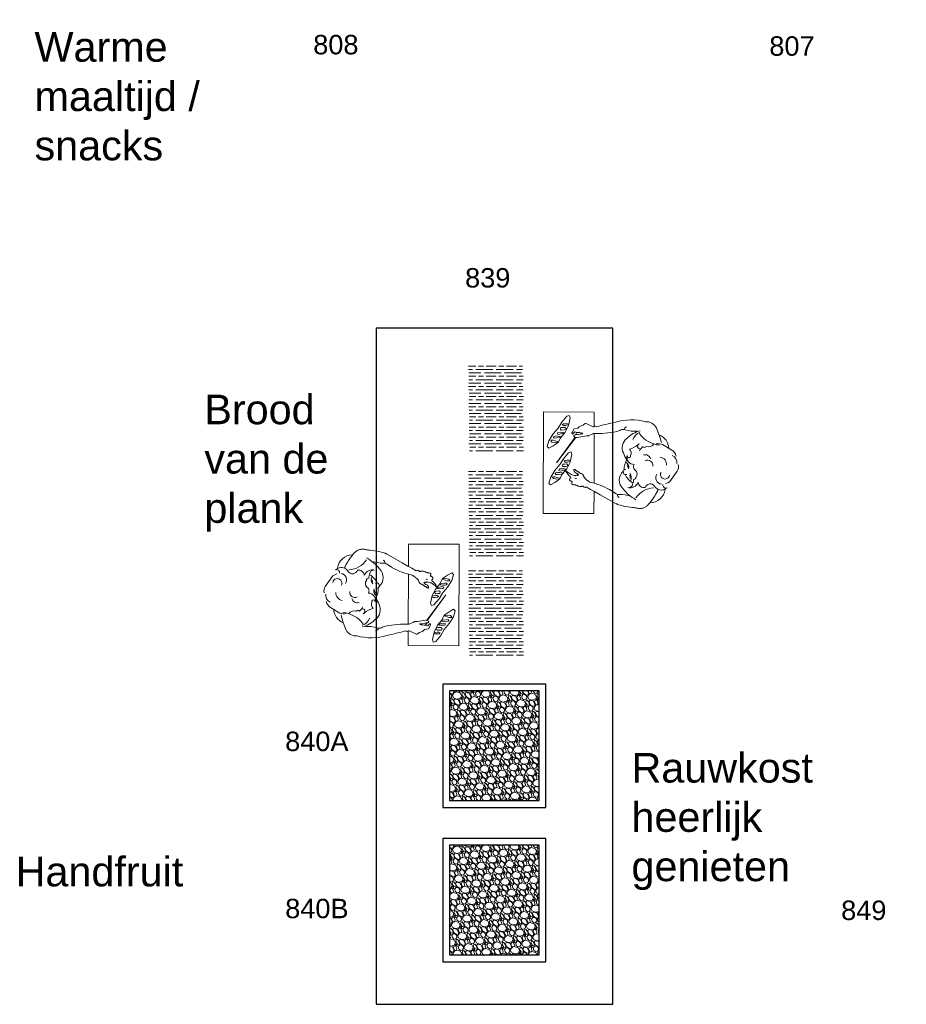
# Model space of a CAD drawing. Header units: millimetres. Extents: x 251300 to 581040, y -9130 to 111283.
# Tile 14 of 57: x 277913 to 283160, y 25964 to 31790. Entities that reach past the tile are written whole.
import ezdxf
from ezdxf.enums import TextEntityAlignment as Align

# ---------------------------------------------------------------- set-up
doc = ezdxf.new("R2010")
doc.units = ezdxf.units.MM
doc.set_wipeout_variables(frame=1)
for name, color, linetype, lineweight in [('APPARAAT1', 2, 'Continuous', 25), ('APPARAAT5', 7, 'Continuous', 5), ('HATCH PS', 252, 'Continuous', 5), ('PERSONEN', 7, 'Continuous', 9), ('POSITIENUMMER', 141, 'Continuous', 20), ('TEXT35', 10, 'Continuous', 35)]:
    doc.layers.add(name, color=color, linetype=linetype, lineweight=lineweight)
doc.styles.add('PS', font='arial.ttf')
doc.styles.get("Standard").update_dxf_attribs({"font": 'arial.ttf'})

# ---------------------------------------------------------------- blocks, each defined once
blk = doc.blocks.new('POSITIENUMMER')
at = {"layer": 'POSITIENUMMER', "style": 'PS', "flags": 1}
for tag, p in [('MERK-TYPE', (-1.22, -6.81)), ('AFMETINGEN', (-1.22, -10.86)), ('OMSCHRIJVING', (-1.22, -14.79)), ('OPMERKINGEN', (-1.22, -18.98))]:
    blk.add_attdef(tag, p, '', height=2.8, dxfattribs=at)
blk.add_wipeout([(-5.03, 0), (-5.03, 0.11), (-5.02, 0.2), (-5, 0.34), (-4.97, 0.48), (-4.93, 0.6), (-4.86, 0.76), (-4.78, 0.92), (-4.69, 1.07), (-4.6, 1.2), (-4.54, 1.27), (-4.48, 1.34), (-4.43, 1.4), (-4.35, 1.49), (-4.26, 1.57), (-4.18, 1.64), (-4.07, 1.73), (-3.91, 1.86), (-3.77, 1.95), (-3.62, 2.05), (-3.49, 2.12), (-3.31, 2.22), (-3.18, 2.29), (-3.02, 2.36), (-2.86, 2.43), (-2.72, 2.48), (-2.53, 2.55), (-2.36, 2.61), (-2.17, 2.66), (-2, 2.71), (-1.73, 2.77), (-1.53, 2.81), (-1.37, 2.84), (-1.13, 2.88), (-0.93, 2.9), (-0.73, 2.92), (-0.52, 2.93), (-0.28, 2.95), (-0.09, 2.95), (0.17, 2.95), (0.35, 2.94), (0.58, 2.93), (0.78, 2.91), (1, 2.89), (1.15, 2.87), (1.32, 2.85), (1.47, 2.82), (1.68, 2.78), (1.88, 2.74), (2.01, 2.7), (2.16, 2.67), (2.37, 2.6), (2.54, 2.55), (2.65, 2.51), (2.78, 2.46), (2.91, 2.41), (3.05, 2.34), (3.21, 2.27), (3.32, 2.22), (3.46, 2.14), (3.61, 2.06), (3.73, 1.98), (3.85, 1.9), (4, 1.79), (4.11, 1.7), (4.21, 1.62), (4.33, 1.5), (4.43, 1.4), (4.53, 1.29), (4.62, 1.17), (4.69, 1.06), (4.77, 0.94), (4.83, 0.83), (4.89, 0.7), (4.93, 0.6), (4.97, 0.47), (4.99, 0.38), (5.02, 0.23), (5.03, 0.13), (5.03, 0.07), (5.03, 0.04), (5.03, -0.07), (5.02, -0.18), (5.02, -0.17), (5.01, -0.3), (4.96, -0.48), (4.92, -0.62), (4.88, -0.73), (4.79, -0.9), (4.74, -0.99), (4.69, -1.08), (4.62, -1.17), (4.52, -1.29), (4.44, -1.39), (4.37, -1.46), (4.28, -1.55), (4.2, -1.63), (4.05, -1.75), (3.95, -1.83), (3.83, -1.91), (3.65, -2.03), (3.52, -2.11), (3.37, -2.19), (3.23, -2.26), (3.12, -2.32), (2.93, -2.4), (2.81, -2.45), (2.67, -2.5), (2.5, -2.56), (2.26, -2.63), (2.12, -2.68), (1.9, -2.73), (1.71, -2.78), (1.55, -2.81), (1.41, -2.83), (1.28, -2.85), (1.11, -2.88), (0.84, -2.91), (0.68, -2.92), (0.46, -2.94), (0.29, -2.95), (0.1, -2.95), (-0.12, -2.95), (-0.33, -2.94), (-0.56, -2.93), (-0.83, -2.91), (-1.09, -2.88), (-1.3, -2.85), (-1.58, -2.8), (-1.83, -2.75), (-2.05, -2.69), (-2.13, -2.67), (-2.15, -2.67), (-2.41, -2.59), (-2.61, -2.52), (-2.79, -2.45), (-2.94, -2.39), (-3.08, -2.33), (-3.25, -2.25), (-3.37, -2.19), (-3.5, -2.12), (-3.64, -2.04), (-3.76, -1.96), (-3.89, -1.87), (-3.97, -1.81), (-4.08, -1.73), (-4.15, -1.67), (-4.32, -1.51), (-4.48, -1.35), (-4.55, -1.26), (-4.64, -1.14), (-4.73, -1), (-4.79, -0.9), (-4.86, -0.77), (-4.91, -0.65), (-4.94, -0.55), (-4.97, -0.44), (-5.01, -0.28), (-5.02, -0.19), (-5.03, -0.07)]).dxf.layer = 'POSITIENUMMER'
at = {"layer": 'POSITIENUMMER'}
blk.add_attdef('POS', text='', height=2.3, dxfattribs=at).set_placement((0, 0), align=Align.MIDDLE)
blk = doc.blocks.new('persoon broodjes op snijplank')
at = {"layer": 'PERSONEN'}
for p, q in [((-70.1, 414.9), (-102.4, 360.1)), ((97.4, 416.4), (55.3, 446.9)), ((164.6, 332.8), (162.5, 333.5)), ((167.3, 331.9), (164.6, 332.8)), ((169.7, 331), (167.3, 331.9)), ((172.5, 330), (169.7, 331)), ((175.1, 329), (172.5, 330)), ((178, 327.6), (175.1, 329)), ((183, 324.6), (178, 327.6)), ((186.8, 322.6), (183, 324.6)), ((192.3, 319.4), (186.8, 322.6)), ((201.6, 313.8), (192.3, 319.4)), ((209.4, 308.7), (201.6, 313.8)), ((219.6, 301.7), (209.4, 308.7)), ((232.7, 292), (219.6, 301.7)), ((243.1, 284), (232.7, 292)), ((253.1, 275.3), (243.1, 284)), ((256.1, 272.7), (253.1, 275.3)), ((260.4, 267.8), (256.1, 272.7)), ((263.3, 264.3), (260.4, 267.8)), ((265.7, 260.6), (263.3, 264.3)), ((267.6, 257.4), (265.7, 260.6)), ((269.7, 253.4), (267.6, 257.4)), ((271.6, 248.9), (269.7, 253.4)), ((273.5, 244), (271.6, 248.9)), ((274.5, 239.1), (273.5, 244)), ((275.3, 234.7), (274.5, 239.1)), ((275.8, 229.9), (275.3, 234.7)), ((268, 167.6), (269.7, 181.6)), ((269.7, 181.6), (270.6, 191.4)), ((270.6, 191.4), (271.1, 197.6)), ((271.1, 197.6), (271.4, 202.3)), ((271.4, 202.3), (271.9, 204)), ((271.9, 204), (273.3, 208.2)), ((273.3, 208.2), (274.2, 212.1)), ((274.2, 212.1), (275.2, 217)), ((275.2, 217), (275.5, 220.8)), ((275.5, 220.8), (275.9, 224.9)), ((275.9, 224.9), (275.8, 229.9)), ((71.9, 130.9), (56.7, 126.9)), ((256.8, 111), (259.1, 119.9)), ((259.1, 119.9), (261.7, 131.7)), ((261.7, 131.7), (264.1, 142.7)), ((264.1, 142.7), (266, 153.9)), ((266, 153.9), (268, 167.6)), ((194.8, -8.3), (247.6, 85.2)), ((247, 84.2), (247.9, 86)), ((247.9, 86), (249.3, 88.7)), ((249.3, 88.7), (250.4, 91.1)), ((250.4, 91.1), (251.4, 92.9)), ((251.4, 92.9), (252.4, 95.7)), ((252.4, 95.7), (253.7, 100.3)), ((253.7, 100.3), (256.8, 111)), ((-295.4, -344), (-294.4, -44)), ((-294.4, -44), (-209.2, -44.3)), ((-226.4, -91.7), (-207.8, -50.8)), ((-207.8, -50.8), (-207.3, -49.3)), ((-207.3, -47.4), (-207.2, -45.9)), ((-207.3, -49.3), (-207.3, -47.4)), ((-207.2, -45.9), (-207.1, -45.2)), ((-164.8, -56.8), (-168.5, -49.4)), ((-168.3, -44.4), (126.9, -45.4)), ((-156, -75.1), (-164.8, -56.8)), ((162.6, -65.4), (175.3, -42.6)), ((174, -45.5), (305.6, -46)), ((175.3, -42.6), (194.8, -8.3)), ((305.6, -46), (304.6, -346)), ((-166.5, -111.2), (-162.6, -139.5)), ((-154.4, -78.1), (-156, -75.1)), ((-153.7, -81.2), (-154.4, -78.1)), ((-153.2, -83.5), (-153.7, -81.2)), ((-153.1, -86.6), (-153.2, -83.5)), ((-153.2, -89.8), (-153.1, -86.6)), ((-151.4, -99.8), (-153.2, -89.8)), ((-144.9, -147.8), (-151.4, -99.8)), ((144, -113.4), (144.4, -111.3)), ((144, -115.3), (144, -113.4)), ((144.2, -117.4), (144, -115.3)), ((144.4, -111.3), (145.1, -109.3)), ((145.1, -109.3), (146.4, -107.5)), ((146.4, -107.5), (147.9, -106.1)), ((147.7, -91.6), (162.6, -65.4)), ((148, -92.1), (147.7, -91.6)), ((147.9, -106.1), (149.1, -105.3)), ((-196, -163.5), (-199.6, -140.2)), ((-173.7, -175.4), (-196, -163.5)), ((-160.3, -155.6), (-174.8, -147.2)), ((-164.6, -125.4), (-171.6, -120.8)), ((-162.6, -139.5), (-161.6, -146.5)), ((-161.6, -146.5), (-161, -150.7)), ((-161, -150.7), (-160.7, -154.1)), ((-160.7, -154.1), (-159.9, -157.1)), ((-159.9, -157.1), (-158.3, -160.5)), ((-158.3, -160.5), (-157.5, -162.6)), ((-157.5, -162.6), (-155.9, -164.1)), ((-155.9, -164.1), (-155, -164.6)), ((-155, -164.6), (-153.9, -165)), ((-153.9, -165), (-152.8, -165.1)), ((-152.8, -165.1), (-152.2, -164.8)), ((-147, -158.3), (-143.9, -153.4)), ((-145.7, -157), (5.6, -266.5)), ((5.6, -266.5), (-144.3, -153.9)), ((45.1, -161.2), (45.5, -159.8)), ((45.2, -162.6), (45.1, -161.2)), ((45.4, -163.2), (45.2, -162.6)), ((45.5, -163.6), (45.4, -163.2)), ((45.5, -159.8), (46, -158.1)), ((46.2, -164), (45.5, -163.6)), ((46, -158.1), (46.9, -157)), ((46.8, -164.4), (46.2, -164)), ((47.7, -164.7), (46.8, -164.4)), ((46.9, -157), (47.7, -155.8)), ((47.7, -155.8), (48.6, -155.1)), ((48.6, -164.8), (47.7, -164.7)), ((48.6, -155.1), (49.6, -154.6)), ((49.2, -164.8), (48.6, -164.8)), ((49.9, -164.9), (49.2, -164.8)), ((49.6, -154.6), (50, -154.1)), ((50.7, -164.8), (49.9, -164.9)), ((50, -154.1), (50.2, -153.5)), ((50.2, -153.5), (50.9, -152.6)), ((51.3, -164.7), (50.7, -164.8)), ((50.9, -152.6), (51.7, -151.4)), ((52.3, -164.4), (51.3, -164.7)), ((51.7, -151.4), (52, -150.5)), ((52, -150.5), (52.5, -149.6)), ((52.9, -163.9), (52.3, -164.4)), ((52.5, -149.6), (52.9, -148.6)), ((52.9, -148.6), (53.6, -147.6)), ((53.7, -163.4), (52.9, -163.9)), ((53.6, -147.6), (54.1, -146.5)), ((54.5, -162.9), (53.7, -163.4)), ((54.1, -146.3), (54.8, -145)), ((55.1, -162.3), (54.5, -162.9)), ((54.8, -145), (55.1, -144.1)), ((55.1, -144.1), (55.2, -143.1)), ((56.5, -161.5), (55.1, -162.3)), ((55.2, -143.1), (55.8, -141.9)), ((55.8, -141.9), (57.1, -140.3)), ((57.1, -140.3), (58.1, -138.5)), ((58.1, -138.5), (59.8, -136.5)), ((59.8, -136.5), (60.6, -135.1)), ((60.6, -135.1), (61.3, -134.4)), ((61.3, -134.4), (62.2, -132.9)), ((62.2, -132.9), (63, -132.1)), ((63, -132.1), (64.6, -130.9)), ((64.6, -130.9), (65.5, -129.6)), ((65.5, -129.6), (66.4, -128.6)), ((66.4, -128.6), (67, -127.5)), ((67.3, -145.6), (66.5, -145.9)), ((67, -127.5), (68, -125.5)), ((68.5, -144.7), (67.3, -145.6)), ((68, -125.5), (68.5, -124.2)), ((68.5, -124.2), (68.7, -122.3)), ((70.2, -143.4), (68.5, -144.7)), ((68.7, -122.3), (69.1, -121)), ((72.6, -141.3), (70.2, -143.4)), ((74.5, -140), (72.6, -141.3)), ((76, -138), (74.5, -140)), ((76.6, -137.5), (76, -138)), ((77.4, -137.4), (76.6, -137.5)), ((78.3, -138), (77.4, -137.4)), ((78.7, -139.2), (78.3, -138)), ((79.3, -141.1), (78.7, -139.2)), ((79, -149.1), (79.5, -147.4)), ((79.3, -149.7), (79, -149.1)), ((79.7, -143.1), (79.3, -141.1)), ((80.2, -152.1), (79.3, -149.7)), ((79.5, -147.4), (79.7, -144.8)), ((79.7, -144.8), (79.7, -143.1)), ((81.2, -154.2), (80.2, -152.1)), ((81.7, -156.6), (81.2, -154.2)), ((118.1, -174.3), (115.9, -177.6)), ((135.6, -162), (136.2, -157.3)), ((135.6, -164.1), (135.6, -162)), ((135.7, -167.4), (135.6, -164.1)), ((136.2, -157.3), (136.6, -155.7)), ((136.6, -155.7), (137.7, -153.1)), ((137.7, -153.1), (139.4, -149.1)), ((139.4, -149.1), (140.7, -145.8)), ((140.7, -145.8), (142.1, -142.5)), ((142.1, -142.5), (143.4, -138.6)), ((143.4, -138.6), (144.5, -135.1)), ((144.9, -118.8), (144.2, -117.4)), ((144.5, -135.1), (145.5, -132.1)), ((145.6, -121.3), (144.9, -118.8)), ((145.5, -132.1), (145.9, -129.9)), ((146.1, -124.2), (145.6, -121.3)), ((145.9, -129.9), (146.2, -126.9)), ((146.2, -126.9), (146.1, -124.2)), ((-259.7, -186.8), (-274.7, -191.7)), ((-274.7, -191.7), (-269.8, -206.7)), ((-269.8, -206.7), (-234.9, -236.8)), ((-214.7, -196.9), (-259.7, -186.8)), ((-225.8, -213.9), (-225.7, -201.9)), ((-224.8, -226.9), (-225.8, -213.9)), ((-225.7, -201.9), (-221.7, -194.9)), ((-219.8, -232.9), (-224.8, -226.9)), ((-214.8, -225.9), (-219.8, -232.9)), ((-218.7, -195.9), (-214.8, -214.9)), ((-214.8, -214.9), (-214.8, -225.9)), ((-174.8, -217), (-214.7, -196.9)), ((-203.8, -216.9), (-194.8, -208)), ((-202.8, -228.9), (-203.8, -216.9)), ((-202.9, -240.9), (-202.8, -228.9)), ((-192.8, -209), (-188.8, -222)), ((-188.8, -222), (-187.9, -239)), ((-174.9, -246), (-173.8, -229)), ((-144.9, -242.1), (-174.8, -217)), ((-173.8, -229), (-168.8, -223.1)), ((-167.8, -224.1), (-164.9, -241.1)), ((-43.6, -176.5), (-58.6, -181.4)), ((-58.6, -181.4), (-53.7, -196.4)), ((-53.7, -196.4), (-18.8, -226.6)), ((1.4, -186.6), (-43.6, -176.5)), ((-18.8, -226.6), (16.2, -246.7)), ((-9.7, -191.6), (-5.6, -184.6)), ((-9.7, -203.6), (-9.7, -191.6)), ((-8.7, -216.6), (-9.7, -203.6)), ((-3.8, -222.6), (-8.7, -216.6)), ((1.3, -215.6), (-3.8, -222.6)), ((-2.6, -185.6), (1.3, -204.6)), ((1.3, -204.6), (1.3, -215.6)), ((41.3, -206.8), (1.4, -186.6)), ((12.3, -206.7), (21.3, -197.7)), ((13.2, -218.7), (12.3, -206.7)), ((13.2, -230.7), (13.2, -218.7)), ((22.2, -233.7), (13.2, -230.7)), ((28.2, -228.7), (22.2, -233.7)), ((23.3, -198.7), (27.3, -211.7)), ((27.3, -211.7), (28.2, -228.7)), ((41.2, -235.8), (42.2, -218.8)), ((71.2, -231.9), (41.3, -206.8)), ((42.2, -218.8), (47.3, -212.8)), ((48.3, -213.8), (51.2, -230.8)), ((51.2, -230.8), (54.2, -243.8)), ((65.2, -236.8), (71.2, -231.9)), ((101.2, -247), (71.2, -231.9)), ((72.2, -231.9), (74.1, -257.9)), ((92.4, -183.6), (91.7, -183)), ((93.2, -184.6), (92.4, -183.6)), ((94.1, -185.3), (93.2, -184.6)), ((95.4, -186.3), (94.1, -185.3)), ((96.8, -187.4), (95.4, -186.3)), ((98.4, -188.1), (96.8, -187.4)), ((100.1, -188.7), (98.4, -188.1)), ((101.6, -189.2), (100.1, -188.7)), ((102.3, -189.6), (101.6, -189.2)), ((103.2, -189.9), (102.3, -189.6)), ((104.3, -190), (103.2, -189.9)), ((106.4, -190), (104.3, -190)), ((107.8, -189.4), (106.4, -190)), ((109, -188.9), (107.8, -189.4)), ((110.3, -187.7), (109, -188.9)), ((111.4, -186.1), (110.3, -187.7)), ((111.9, -184.6), (111.4, -186.1)), ((113, -182.8), (111.9, -184.6)), ((114.4, -180.1), (113, -182.8)), ((115.9, -177.6), (114.4, -180.1)), ((-234.9, -236.8), (-199.9, -257)), ((-193.9, -244), (-202.9, -240.9)), ((-199.9, -257), (-165, -287.1)), ((-187.9, -239), (-193.9, -244)), ((-173.9, -260), (-174.9, -246)), ((-165.9, -264.1), (-173.9, -260)), ((-161.9, -254.1), (-165.9, -264.1)), ((-165, -287.1), (-125.1, -312.2)), ((-164.9, -241.1), (-161.9, -254.1)), ((-154, -270.1), (-152.9, -259.1)), ((-151, -281.1), (-154, -270.1)), ((-152.9, -259.1), (-150.9, -247.1)), ((-145, -285.1), (-151, -281.1)), ((-150.9, -247.1), (-144.9, -242.1)), ((-141, -283.2), (-145, -285.1)), ((-114.9, -257.2), (-144.9, -242.1)), ((-143.9, -242.1), (-142, -268.1)), ((-142, -268.1), (-141, -283.2)), ((-128, -285.2), (-124, -275.2)), ((-128, -297.2), (-128, -285.2)), ((-124, -275.2), (-118.9, -258.2)), ((-114, -276.2), (-117, -295.2)), ((-115.9, -258.2), (-114, -276.2)), ((-95, -287.3), (-114.9, -257.2)), ((-80.1, -312.4), (-95, -287.3)), ((16.2, -246.7), (51.1, -276.8)), ((42.1, -249.8), (41.2, -235.8)), ((50.1, -253.8), (42.1, -249.8)), ((54.2, -243.8), (50.1, -253.8)), ((51.1, -276.8), (91, -301.9)), ((62.1, -259.8), (63.1, -248.8)), ((65.1, -270.8), (62.1, -259.8)), ((63.1, -248.8), (65.2, -236.8)), ((71.1, -274.9), (65.1, -270.8)), ((75.1, -272.9), (71.1, -274.9)), ((74.1, -257.9), (75.1, -272.9)), ((88, -286.9), (88.1, -274.9)), ((92, -290.9), (88, -286.9)), ((88.1, -274.9), (92.1, -264.9)), ((99, -285), (92, -290.9)), ((92.1, -264.9), (97.1, -247.9)), ((102.1, -266), (99, -285)), ((100.1, -248), (102.1, -266)), ((121.1, -277), (101.2, -247)), ((136, -302.1), (121.1, -277)), ((304.6, -346), (-295.4, -344)), ((-124.1, -301.2), (-128, -297.2)), ((-125.1, -312.2), (-90.1, -322.3)), ((-117, -295.2), (-124.1, -301.2)), ((-90.1, -322.3), (-80.1, -312.4)), ((91, -301.9), (125.9, -312)), ((125.9, -312), (136, -302.1))]:
    blk.add_line(p, q, dxfattribs=at)
for centre, radius, start, end in [((-17.9, 381.6), 61.9, 105.27683, 147.4439), ((0.9, 403.9), 40.9, 77.39743, 160.33496), ((29.6, 408), 46.6, 56.47017, 106.54622), ((75.9, 366.4), 54.4, 12.9031, 66.72071), ((10.4, -158.4), 526.9, 103.62255, 113.63131), ((-76.2, 305.5), 91.4, 92.4199, 157.14748), ((-49.6, 336.6), 57.8, 156.07667, 193.54298), ((14.8, 341.3), 42.4, 82.6857, 172.68795), ((75, 375), 26.7, 241.07231, 83.4986), ((93.6, 359.4), 38.9, 237.26805, 350.8457), ((136.3, 380.9), 19, 262.78346, 23.10048), ((121.6, 351.7), 45.1, 298.77807, 43.85068), ((151, 284.4), 91.4, 1.72117, 82.06776), ((-172.1, 264.8), 65.7, 115.8838, 185.27723), ((-259.6, 354.4), 160.6, 305.04519, 355.94373), ((-132.6, 274.5), 43, 343.6613, 53.57331), ((19.4, 272.4), 30, 78.97702, 210.21136), ((162.1, 286.7), 31.8, 126.77278, 249.87398), ((289.2, 316.6), 136.6, 183.88707, 236.31), ((85.7, 174.1), 334.3, 165.15227, 196.05015), ((-38, 285.8), 67.2, 217.66053, 246.21709), ((-93.8, 253.6), 8.94, 288.37263, 70.24197), ((-9.6, 256.9), 32.8, 103.03593, 197.87177), ((117.7, 250.1), 34.1, 275.67338, 12.01507), ((-382.7, 195.8), 201.5, 343.84123, 3.9252), ((-18.5, 270.2), 171.1, 194.19024, 225.18397), ((-109.2, 251.1), 70.1, 201.03846, 251.03692), ((-92, 228.4), 16, 200.55343, 5.38246), ((-200.7, 133), 128.8, 13.75758, 40.49965), ((-26.2, 191.1), 41.5, 255.27086, 1.33584), ((28.9, 211.8), 24, 235.78181, 327.11316), ((72.3, 179.2), 30.6, 53.22114, 140.22711), ((94.1, 138.7), 36.4, 64.53056, 132.12032), ((32, 236.6), 106.3, 294.27959, 329.18626), ((87.9, 187.5), 16.4, 5.73278, 82.91896), ((106.6, 138.2), 50.7, 60.80477, 93.62667), ((100, 166.7), 53.7, 347.1076, 66.92701), ((130.4, 160.2), 22.3, 346.80648, 85.55139), ((7.9, 321), 246.4, 307.81223, 331.26915), ((-191, 149.2), 16, 181.99621, 267.50597), ((-161.5, 127), 30.4, 156.8256, 205.56137), ((-83.6, 190.7), 69.4, 217.41381, 296.4332), ((-52.6, 143.6), 30.5, 62.23935, 138.60105), ((-108.7, 294.8), 175.5, 288.62235, 303.25423), ((-34.9, 161.1), 10.2, 262.39055, 109.20796), ((41.1, 233.5), 100.2, 236.74564, 273.61304), ((29.9, 126.9), 33.5, 70.07527, 142.32732), ((18.7, 169.6), 18, 257.47312, 320.06841), ((60.3, 141.8), 15.3, 183.2887, 256.33512), ((107.6, 175.2), 70.9, 222.79104, 316.38671), ((57.4, 141.6), 18, 323.3177, 23.9148), ((82.6, 189.4), 22.6, 260.8146, 309.36745), ((447, 93.9), 255, 162.67607, 177.10609), ((2643, 754.4), 2956.1, 193.16536, 195.39029), ((-297.2, 62.1), 120, 12.87349, 25.56137), ((-662.7, -21.4), 494.9, 356.68782, 12.87349), ((375.5, -67.3), 240, 142.12131, 151.68268), ((160.3, 100.1), 32.7, 322.12131, 11.49397), ((195.3, 110.5), 16.8, 262.22718, 337.97523), ((567.3, -170.6), 457.9, 151.68268, 167.03818), ((-201.2, -38.7), 9.8, 127.5553, 222.06434), ((-209.9, -94.1), 16.7, 171.83284, 240.70416), ((-165.4, -99.7), 53.3, 189.67392, 229.6411), ((-143.6, -129.7), 29.4, 141.39209, 183.16817), ((94, -131.9), 27.2, 92.86142, 156.36526), ((0, 0), 138.9, 311.13897, 330.71428), ((140.7, -99.3), 10.3, 323.66888, 44.87676), ((-276.3, -126.9), 103.5, 341.48433, 357.7457), ((-199.6, -194.1), 40.4, 40.00173, 57.94657), ((-170.9, -171.7), 4.53, 235.40319, 56.80104), ((-164.6, -149.4), 19.8, 309.03739, 4.82242), ((-147, -151.8), 3.49, 331.36779, 54.58518), ((51.3, -147.2), 15.2, 290.32261, 4.09902), ((267.3, -217.8), 195.4, 161.79833, 168.89531), ((89.7, -153.9), 8.8, 325.66887, 28.53233), ((125.5, -167.7), 10.1, 222.0789, 0.66751), ((58.3, -209.2), 4.18, 92.835, 224.06559), ((17.6, -133.5), 87.2, 295.64607, 322.55873), ((-81.7, -88.2), 182.2, 320.10361, 329.66817), ((87.1, -178.6), 7.91, 268.04479, 346.98947)]:
    blk.add_arc(centre, radius, start, end, dxfattribs=at)

msp = doc.modelspace()

# ---------------------------------------------------------------- hatches: boundary and pattern name
at = {"layer": 'APPARAAT5'}
h = msp.add_hatch(dxfattribs=at)
h.set_pattern_fill('GRAVEL', color=256, scale=3, angle=-60)
h.set_pattern_definition([(168.0127875, (254186.3856, 299752.4477), (-898.7202219, 185.02908621), [10.251643, -1014.91451]), (124.969741, (254176.3575, 299754.577), (523.191139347, -753.793626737), [17.592142, -1741.621467]), (72.5104471, (254166.2747, 299768.993), (-344.90249304, -1079.01135782), [12.404446, -1228.041684]), (207.273689, (254134.918, 299785.2044), (1357.92271544, 696.00886409), [16.020136, -1585.993123]), (232.8336542, (254120.6788, 299777.8633), (601.393629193, 787.155678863), [15.70901, -1555.194232]), (297.273689, (254111.1885, 299765.345), (-696.00886409, 1357.92271544), [16.020136, -1585.993123]), (337.6942405, (254118.5295, 299751.106), (-1155.21135771, 476.884764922), [21.18581, -2097.39346]), (12.2553284, (254138.13, 299743.0648), (1718.504986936, 376.262049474), [20.001586, -1980.157698]), (61.4295656, (254157.676, 299747.3105), (553.0847649, 1023.229086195), [16.07439, -1591.36637]), (115.2363583, (254165.363, 299761.4276), (353.10886411, -764.00249351), [18.351398, -899.218108]), (162.3974378, (254157.539, 299778.0274), (-1183.102493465, 372.79362918), [23.732338, -2349.503175]), (78.8140748, (254171.977, 299719.492), (129.24681466, 690.53795037), [8.100136, -801.916975]), (111.4692344, (254173.5484, 299727.4385), (363.317728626, -934.084764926), [15.41046, -1525.63917]), (165, (254167.91, 299741.78), (-65.991136, -38.1), [10.77628, -96.986793]), (143.1985905, (254173.16, 299750.971), (322.48227152, -253.75567886), [5.80324, -574.518671]), (231.8014095, (254168.513, 299754.447), (159.8734073, 180.2911358), [8.206969, -402.14259]), (330.9637565, (254163.438, 299747.998), (246.28227153, -121.7734073), [13.32959, -430.988945]), (101.565051, (254175.092, 299741.528), (10.2088642, -170.0822715), [9.638614, -231.326944]), (316.3895403, (254146.4153, 299792.7223), (578.973407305, -545.611357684), [13.50264, -1336.7648]), (10.346176, (254156.192, 299783.409), (-878.30249346, -155.1354569), [11.327968, -1121.46647]), (233.1985905, (254188.291, 299749.148), (253.75567886, 322.48227152), [11.606403, -568.715508]), (283.6104597, (254181.338, 299739.8547), (-183.02659275, 774.21135767), [13.50264, -1336.7648]), (279.4439548, (254105.501, 299769.1), (-58.51772846, 406.15567884), [13.021056, -638.03203]), (234.7751406, (254107.6373, 299756.2557), (535.40249305, 749.05567913), [10.910164, -1080.107801]), (6.8014095, (254122.68, 299710.388), (406.15567884, 58.5177285), [11.606403, -568.715508]), (317.3540246, (254134.2053, 299711.7628), (-759.26454312, 705.48476494), [12.773482, -1264.57128]), (9.4439548, (254104.0115, 299742.724), (-406.15567884, -58.51772846), [6.510528, -644.542557]), (41.3099325, (254120.394, 299714.348), (225.8645431, 218.3911358), [3.885438, -384.659849]), (105.9637565, (254123.313, 299716.913), (48.3088642, -236.0734073), [15.70901, -298.471638]), (126.009006, (254118.9926, 299732.016), (446.9911358, -621.81135766), [14.55801, -1441.240946]), (243.6900675, (254157.5, 299744.569), (93.8822715, 142.1911358), [10.989716, -263.75329]), (293.1572266, (254152.628, 299734.7175), (515.717728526, -1198.049308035), [19.186703, -1899.480272]), (0.945396, (254160.173, 299717.077), (-614.33795038, -2.73545692), [7.845247, -776.68177]), (30, (254168.02, 299717.206), (27.891136, 104.091136), [4.572, -71.628]), (60.2564372, (254120.2103, 299734.4786), (-309.53795042, -530.66454305), [10.586009, -1048.018223]), (348.0127875, (254125.462, 299743.67), (898.7202219, -185.02908621), [20.503286, -1004.662866]), (300, (254145.52, 299739.41), (104.091136, -27.891136), [19.812, -56.388]), (265.3048465, (254155.4245, 299722.254), (-80.93794988, -926.61135773), [12.048287, -1192.779502]), (194.054604, (254154.438, 299710.246), (-302.06454307, -86.40886424), [11.094872, -543.649501]), (147.6459754, (254143.6755, 299707.5517), (-1383.811357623, 872.831579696), [18.064353, -1788.373933]), (115.4260787, (254128.4155, 299717.219), (-429.30886423, 895.98476499), [19.110884, -1891.975394])])
h.paths.add_polyline_path([(280457.1, 27818.8), (280457.1, 27168.8), (280987.1, 27168.8), (280987.1, 27818.8)])
h = msp.add_hatch(dxfattribs=at)
h.set_pattern_fill('GRAVEL', color=256, scale=3, angle=-60)
h.set_pattern_definition([(168.0127875, (254186.3856, 298839.3676), (-898.7202219, 185.02908621), [10.251643, -1014.91451]), (124.969741, (254176.3575, 298841.497), (523.191139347, -753.793626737), [17.592142, -1741.621467]), (72.5104471, (254166.2747, 298855.913), (-344.90249304, -1079.01135782), [12.404446, -1228.041684]), (207.273689, (254134.918, 298872.1244), (1357.92271544, 696.00886409), [16.020136, -1585.993123]), (232.8336542, (254120.6788, 298864.7833), (601.393629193, 787.155678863), [15.70901, -1555.194232]), (297.273689, (254111.1885, 298852.265), (-696.00886409, 1357.92271544), [16.020136, -1585.993123]), (337.6942405, (254118.5295, 298838.0258), (-1155.21135771, 476.884764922), [21.18581, -2097.39346]), (12.2553284, (254138.13, 298829.9848), (1718.504986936, 376.262049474), [20.001586, -1980.157698]), (61.4295656, (254157.676, 298834.2305), (553.0847649, 1023.229086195), [16.07439, -1591.36637]), (115.2363583, (254165.363, 298848.3475), (353.10886411, -764.00249351), [18.351398, -899.218108]), (162.3974378, (254157.539, 298864.9474), (-1183.102493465, 372.79362918), [23.732338, -2349.503175]), (78.8140748, (254171.977, 298806.412), (129.24681466, 690.53795037), [8.100136, -801.916975]), (111.4692344, (254173.5484, 298814.3584), (363.317728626, -934.084764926), [15.41046, -1525.63917]), (165, (254167.91, 298828.7), (-65.991136, -38.1), [10.77628, -96.986793]), (143.1985905, (254173.16, 298837.891), (322.48227152, -253.75567886), [5.80324, -574.518671]), (231.8014095, (254168.513, 298841.367), (159.8734073, 180.2911358), [8.206969, -402.14259]), (330.9637565, (254163.438, 298834.918), (246.28227153, -121.7734073), [13.32959, -430.988945]), (101.565051, (254175.092, 298828.448), (10.2088642, -170.0822715), [9.638614, -231.326944]), (316.3895403, (254146.4153, 298879.6423), (578.973407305, -545.611357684), [13.50264, -1336.7648]), (10.346176, (254156.192, 298870.329), (-878.30249346, -155.1354569), [11.327968, -1121.46647]), (233.1985905, (254188.291, 298836.068), (253.75567886, 322.48227152), [11.606403, -568.715508]), (283.6104597, (254181.338, 298826.7746), (-183.02659275, 774.21135767), [13.50264, -1336.7648]), (279.4439548, (254105.501, 298856.02), (-58.51772846, 406.15567884), [13.021056, -638.03203]), (234.7751406, (254107.6373, 298843.1757), (535.40249305, 749.05567913), [10.910164, -1080.107801]), (6.8014095, (254122.68, 298797.308), (406.15567884, 58.5177285), [11.606403, -568.715508]), (317.3540246, (254134.2053, 298798.6827), (-759.26454312, 705.48476494), [12.773482, -1264.57128]), (9.4439548, (254104.0115, 298829.644), (-406.15567884, -58.51772846), [6.510528, -644.542557]), (41.3099325, (254120.394, 298801.268), (225.8645431, 218.3911358), [3.885438, -384.659849]), (105.9637565, (254123.313, 298803.833), (48.3088642, -236.0734073), [15.70901, -298.471638]), (126.009006, (254118.9926, 298818.9358), (446.9911358, -621.81135766), [14.55801, -1441.240946]), (243.6900675, (254157.5, 298831.489), (93.8822715, 142.1911358), [10.989716, -263.75329]), (293.1572266, (254152.628, 298821.6375), (515.717728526, -1198.049308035), [19.186703, -1899.480272]), (0.945396, (254160.173, 298803.997), (-614.33795038, -2.73545692), [7.845247, -776.68177]), (30, (254168.02, 298804.126), (27.891136, 104.091136), [4.572, -71.628]), (60.2564372, (254120.2103, 298821.3986), (-309.53795042, -530.66454305), [10.586009, -1048.018223]), (348.0127875, (254125.462, 298830.59), (898.7202219, -185.02908621), [20.503286, -1004.662866]), (300, (254145.52, 298826.33), (104.091136, -27.891136), [19.812, -56.388]), (265.3048465, (254155.4245, 298809.174), (-80.93794988, -926.61135773), [12.048287, -1192.779502]), (194.054604, (254154.438, 298797.166), (-302.06454307, -86.40886424), [11.094872, -543.649501]), (147.6459754, (254143.6755, 298794.4717), (-1383.811357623, 872.831579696), [18.064353, -1788.373933]), (115.4260787, (254128.4155, 298804.1388), (-429.30886423, 895.98476499), [19.110884, -1891.975394])])
h.paths.add_polyline_path([(280457.1, 26905.7), (280457.1, 26255.7), (280987.1, 26255.7), (280987.1, 26905.7)])
at = {"layer": 'HATCH PS'}
h = msp.add_hatch(dxfattribs=at)
h.set_pattern_fill('GOST_WOOD', color=42, scale=10, angle=90.00017)
h.set_pattern_definition([(180.0002, (286712.65, 27259.68), (-0.0002, 60), [100, -20]), (180.0002, (286732.65, 27279.68), (-0.0002, 60), [60, -15, 30, -15]), (180.0002, (286762.65, 27299.68), (-0.0002, 60), [100, -20])])
h.paths.add_polyline_path([(280891.9, 29359.8), (280894.2, 29347.9), (280894.6, 29346.3), (280894.6, 29324.8), (280894.2, 29318.3), (280891.9, 29310), (280893, 29285.1), (280894.2, 29270.8), (280894.6, 29267.9), (280894.6, 29236), (280893.6, 29230.1), (280885.7, 29229.7), (280871.3, 29228), (280853.2, 29229.7), (280835.9, 29232.1), (280817.7, 29228.4), (280798.8, 29228), (280784.8, 29228.4), (280765.8, 29229.3), (280753.4, 29228.4), (280739, 29228.9), (280730.3, 29228.4), (280715.9, 29230.5), (280706.4, 29229.7), (280696.6, 29228.4), (280673.9, 29230.5), (280664, 29228.4), (280650, 29227.6), (280636.4, 29228.9), (280623.6, 29227.6), (280612.5, 29228), (280595.2, 29228), (280581.9, 29227.4), (280575.4, 29228), (280573.6, 29227.6), (280574.8, 29243.5), (280576, 29263.7), (280571.2, 29279.1), (280574.8, 29301.7), (280572.4, 29320.7), (280574.8, 29346.8), (280571.2, 29364.6), (280573.6, 29406.1), (280576, 29425.1), (280573.6, 29457.1), (280572.4, 29489.2), (280571.2, 29506.9), (280571.2, 29539), (280574.8, 29559.2), (280571.2, 29594.8), (280569.6, 29614.7), (280569.6, 29628.7), (280572.4, 29650.5), (280570, 29677.8), (280571.2, 29702.7), (280569.6, 29713.8), (280569.6, 29751.1), (280570, 29756.9), (280611.4, 29756.9), (280616.6, 29756.4), (280621.6, 29756.9), (280656.7, 29756.9), (280658.6, 29756.8), (280660.7, 29756.9), (280669.8, 29756.9), (280677.2, 29756), (280689.2, 29756.9), (280749.2, 29756.9), (280752.6, 29756.4), (280759.2, 29756.9), (280803, 29756.9), (280803.7, 29756.8), (280827.6, 29756.8), (280854.8, 29756.8), (280855.2, 29756.8), (280856, 29756.9), (280889, 29756.9), (280888.3, 29751.4), (280888.3, 29736), (280889.5, 29714.6), (280890.7, 29701.5), (280893, 29656.5), (280890.7, 29633.9), (280889.5, 29622), (280893, 29607.8), (280891.9, 29592.4), (280893, 29578.1), (280894.2, 29558), (280893, 29547.3), (280891.9, 29520), (280891.9, 29508.1), (280890.7, 29474.9), (280891.9, 29453.6), (280893, 29439.3), (280894.2, 29422.7), (280894.2, 29384.7)])
h = msp.add_hatch(dxfattribs=at)
h.set_pattern_fill('GOST_WOOD', color=42, scale=10, angle=90.00017)
h.set_pattern_definition([(180.0002, (286712.65, 26636.93), (-0.0002, 60), [100, -20]), (180.0002, (286732.65, 26656.93), (-0.0002, 60), [60, -15, 30, -15]), (180.0002, (286762.65, 26676.93), (-0.0002, 60), [100, -20])])
h.paths.add_polyline_path([(280891.9, 28737.1), (280894.2, 28725.2), (280894.6, 28723.6), (280894.6, 28702.1), (280894.2, 28695.5), (280891.9, 28687.2), (280893, 28662.3), (280894.2, 28648.1), (280894.6, 28645.1), (280894.6, 28613.3), (280893.6, 28607.3), (280885.7, 28606.9), (280871.3, 28605.3), (280853.2, 28606.9), (280835.9, 28609.4), (280817.7, 28605.7), (280798.8, 28605.3), (280784.8, 28605.7), (280765.8, 28606.5), (280753.4, 28605.7), (280739, 28606.1), (280730.3, 28605.7), (280715.9, 28607.8), (280706.4, 28606.9), (280696.6, 28605.7), (280673.9, 28607.8), (280664, 28605.7), (280650, 28604.9), (280636.4, 28606.1), (280623.6, 28604.9), (280612.5, 28605.3), (280595.2, 28605.3), (280581.9, 28604.7), (280575.4, 28605.3), (280573.6, 28604.9), (280574.8, 28620.8), (280576, 28641), (280571.2, 28656.4), (280574.8, 28678.9), (280572.4, 28697.9), (280574.8, 28724), (280571.2, 28741.8), (280573.6, 28783.3), (280576, 28802.3), (280573.6, 28834.4), (280572.4, 28866.4), (280571.2, 28884.2), (280571.2, 28916.2), (280574.8, 28936.4), (280571.2, 28972), (280569.6, 28991.9), (280569.6, 29005.9), (280572.4, 29027.8), (280570, 29055.1), (280571.2, 29080), (280569.6, 29091.1), (280569.6, 29128.4), (280570, 29134.1), (280611.4, 29134.1), (280616.6, 29133.6), (280621.6, 29134.1), (280656.7, 29134.1), (280658.6, 29134), (280660.7, 29134.1), (280669.8, 29134.1), (280677.2, 29133.2), (280689.2, 29134.1), (280749.2, 29134.1), (280752.6, 29133.6), (280759.2, 29134.1), (280803, 29134.1), (280803.7, 29134), (280827.6, 29134), (280854.8, 29134.1), (280855.2, 29134), (280856, 29134.1), (280889, 29134.1), (280888.3, 29128.6), (280888.3, 29113.2), (280889.5, 29091.9), (280890.7, 29078.8), (280893, 29033.7), (280890.7, 29011.2), (280889.5, 28999.3), (280893, 28985.1), (280891.9, 28969.6), (280893, 28955.4), (280894.2, 28935.2), (280893, 28924.5), (280891.9, 28897.3), (280891.9, 28885.4), (280890.7, 28852.2), (280891.9, 28830.8), (280893, 28816.6), (280894.2, 28800), (280894.2, 28762)])
h = msp.add_hatch(dxfattribs=at)
h.set_pattern_fill('GOST_WOOD', color=42, scale=10, angle=90.00017)
h.set_pattern_definition([(180.0002, (286712.65, 26048.78), (-0.0002, 60), [100, -20]), (180.0002, (286732.65, 26068.78), (-0.0002, 60), [60, -15, 30, -15]), (180.0002, (286762.65, 26088.78), (-0.0002, 60), [100, -20])])
h.paths.add_polyline_path([(280891.9, 28148.9), (280894.2, 28137.1), (280894.6, 28135.4), (280894.6, 28113.9), (280894.2, 28107.4), (280891.9, 28099.1), (280893, 28074.2), (280894.2, 28059.9), (280894.6, 28057), (280894.6, 28025.1), (280893.6, 28019.2), (280885.7, 28018.8), (280871.3, 28017.1), (280853.2, 28018.8), (280835.9, 28021.2), (280817.7, 28017.5), (280798.8, 28017.1), (280784.8, 28017.5), (280765.8, 28018.4), (280753.4, 28017.5), (280739, 28018), (280730.3, 28017.5), (280715.9, 28019.6), (280706.4, 28018.8), (280696.6, 28017.5), (280673.9, 28019.6), (280664, 28017.5), (280650, 28016.7), (280636.4, 28018), (280623.6, 28016.7), (280612.5, 28017.1), (280595.2, 28017.1), (280581.9, 28016.5), (280575.4, 28017.1), (280573.6, 28016.7), (280574.8, 28032.6), (280576, 28052.8), (280571.2, 28068.2), (280574.8, 28090.8), (280572.4, 28109.8), (280574.8, 28135.9), (280571.2, 28153.7), (280573.6, 28195.2), (280576, 28214.2), (280573.6, 28246.2), (280572.4, 28278.3), (280571.2, 28296.1), (280571.2, 28328.1), (280574.8, 28348.3), (280571.2, 28383.9), (280569.6, 28403.8), (280569.6, 28417.8), (280572.4, 28439.6), (280570, 28466.9), (280571.2, 28491.8), (280569.6, 28502.9), (280569.6, 28540.2), (280570, 28546), (280611.4, 28546), (280616.6, 28545.5), (280621.6, 28546), (280656.7, 28546), (280658.6, 28545.9), (280660.7, 28546), (280669.8, 28546), (280677.2, 28545.1), (280689.2, 28546), (280749.2, 28546), (280752.6, 28545.5), (280759.2, 28546), (280803, 28546), (280803.7, 28545.9), (280827.6, 28545.9), (280854.8, 28545.9), (280855.2, 28545.9), (280856, 28546), (280889, 28546), (280888.3, 28540.5), (280888.3, 28525.1), (280889.5, 28503.7), (280890.7, 28490.7), (280893, 28445.6), (280890.7, 28423), (280889.5, 28411.2), (280893, 28396.9), (280891.9, 28381.5), (280893, 28367.2), (280894.2, 28347.1), (280893, 28336.4), (280891.9, 28309.1), (280891.9, 28297.2), (280890.7, 28264), (280891.9, 28242.7), (280893, 28228.4), (280894.2, 28211.8), (280894.2, 28173.8)])

# ---------------------------------------------------------------- linework, layer by layer
at = {"layer": 'APPARAAT1'}
for points in [[(280022.1, 25963.8), (281422.1, 25963.8), (281422.1, 29963.8), (280022.1, 29963.8)], [(280417.1, 27858.8), (280417.1, 27128.8), (281027.1, 27128.8), (281027.1, 27858.8)], [(280457.1, 27818.8), (280457.1, 27168.8), (280987.1, 27168.8), (280987.1, 27818.8)], [(280417.1, 26945.7), (280417.1, 26215.7), (281027.1, 26215.7), (281027.1, 26945.7)], [(280457.1, 26905.7), (280457.1, 26255.7), (280987.1, 26255.7), (280987.1, 26905.7)]]:
    msp.add_lwpolyline(points, close=True, dxfattribs=at)

# ---------------------------------------------------------------- block references
at = {"xscale": 50, "yscale": 50, "zscale": 50}
for p, values in [((279783.9, 31642.5), {'POS': '808'}), ((282482.8, 31634.2), {'POS': '807'}), ((280682.6, 30262.6), {'POS': '839'}), ((279671.4, 27519.8), {'POS': '840A'}), ((279671.4, 26530.7), {'POS': '840B'}), ((282907.9, 26520.2), {'POS': '849'})]:
    msp.add_blockref('POSITIENUMMER', p, dxfattribs=at).add_auto_attribs(values)
for p, rotation in [((281356.9, 29173.5), 270), ((280168, 28381.3), 89.99999999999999)]:
    msp.add_blockref('persoon broodjes op snijplank', p, dxfattribs=dict(rotation=rotation))

# ---------------------------------------------------------------- texts
at = {"layer": 'TEXT35', "char_height": 175, "attachment_point": 1, "style": 'PS'}
for s, insert, width in [('Warme maaltijd / snacks', (278000.8, 31716.2), 1359.46), ('Brood van de plank', (279005.8, 29571.1), 750.854), ('Handfruit', (277888.8, 26836.7), 640.425)]:
    msp.add_mtext(s, dxfattribs=dict(at, insert=insert, width=width))

# ---------------------------------------------------------------- next in the draw order: texts
at = {"layer": 'TEXT35', "insert": (281533.2, 27450.8), "char_height": 175, "width": 532.06, "attachment_point": 1, "style": 'PS'}
msp.add_mtext('Rauwkost heerlijk genieten', dxfattribs=at)

doc.saveas('drawing.dxf')
